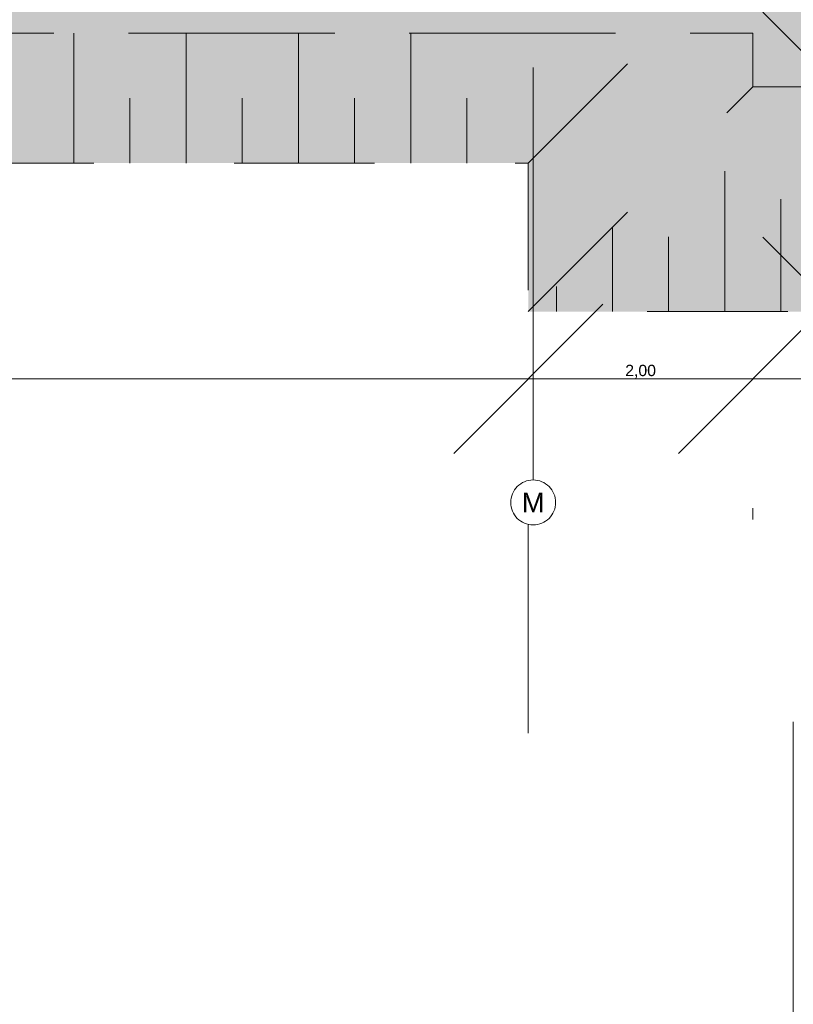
# Model space of a CAD drawing. Header units: metres. Extents: x -3716 to 31, y -1854 to 706.
# Tile 46 of 237: x -1608 to -1521, y -203 to -93. Entities that reach past the tile are written whole.
import ezdxf

# ---------------------------------------------------------------- set-up
doc = ezdxf.new("R2010")
doc.units = ezdxf.units.M
doc.header["$LTSCALE"] = 1.25
doc.header["$PDMODE"] = 1
doc.header["$PDSIZE"] = -2
doc.linetypes.add('Linienart-53', pattern=[5.291531, 3.175, -1.058062, 0.352704, -0.705764])
doc.linetypes.add('VW-01 Strichlinie kurz', pattern=[1.999894, 0.999947, -0.999947])
doc.layers.get('0').update_dxf_attribs({"lineweight": 25})
for name, color, linetype, lineweight in [('30 -32 Gründung-Baugrube', 7, 'VW-01 Strichlinie kurz', 9), ('70 -71 Achsen- 1 Gebäudeachsen', 7, 'Linienart-53', 18), ('Keine', 7, 'Continuous', 9)]:
    doc.layers.add(name, color=color, linetype=linetype, lineweight=lineweight)
doc.layers.add('70 -76 Bemaßung- 2 Allgemein', color=7, linetype='Continuous', lineweight=5, true_color=0x6666cc)
doc.styles.add('Arial', font='arial.ttf')
doc.dimstyles.new('k+k_klein', dxfattribs={"dimtxt": 1.258608, "dimasz": 1.3255, "dimexe": 1.25, "dimexo": 3.75, "dimgap": 0.125, "dimtad": 1, "dimdec": 3, "dimtxsty": 'Arial', "dimblk": 'VW_SLASH', "dimblk1": 'VW_SLASH', "dimblk2": 'VW_SLASH', "dimcen": 0, "dimdle": 0.625, "dimadec": 3, "dimazin": 0, "dimtfac": 0.75, "dimtdec": 3, "dimtix": 1, "dimtmove": 0, "dimatfit": 0, "dimldrblk": 'VW_FILLEDARROW', "dimfxlon": 1, "dimfrac": 2, "dimtolj": 1, "dimarcsym": 0})
doc.dimstyles.new('SIA_DIN1356', dxfattribs={"dimtxt": 1.258608, "dimasz": 2.80603, "dimexe": 2.5, "dimexo": 3.75, "dimgap": 0.625, "dimtad": 1, "dimdec": 3, "dimtxsty": 'Arial', "dimblk": 'VW_SLASH-1', "dimblk1": 'VW_SLASH-1', "dimblk2": 'VW_SLASH-1', "dimcen": 0, "dimdle": 2.5, "dimadec": 3, "dimazin": 0, "dimtfac": 1, "dimtdec": 3, "dimtix": 1, "dimtmove": 0, "dimatfit": 0, "dimldrblk": 'VW_FILLEDARROW-1', "dimfxl": 1, "dimfrac": 2, "dimtolj": 1, "dimarcsym": 0})

# ---------------------------------------------------------------- blocks, each defined once
blk = doc.blocks.new('Gruppe-26')
at = {"layer": '30 -32 Gründung-Baugrube', "color": 7, "transparency": 33554687}
for p, q in [((-103.511, -43.352), (-103.511, -42.197)), ((-102.511, -43.352), (-102.511, -42.197)), ((-101.511, -43.352), (-101.511, -42.197)), ((-100.511, -43.352), (-100.511, -42.197)), ((-103.011, -43.352), (-103.011, -42.7745)), ((-102.011, -43.352), (-102.011, -42.7745)), ((-101.011, -43.352), (-101.011, -42.7745)), ((-100.011, -43.352), (-100.011, -42.7745))]:
    blk.add_line(p, q, dxfattribs=at)
blk = doc.blocks.new('Gruppe-110')
at = {"layer": '30 -32 Gründung-Baugrube', "color": 7, "transparency": 33554687}
for p, q in [((-97.7147, -44.674), (-97.7147, -42.924)), ((-97.2147, -44.674), (-97.2147, -43.674)), ((-98.7147, -44.674), (-98.7147, -43.924)), ((-98.2147, -44.674), (-98.2147, -44.0074)), ((-99.2147, -44.674), (-99.2147, -44.4518))]:
    blk.add_line(p, q, dxfattribs=at)
blk = doc.blocks.new('Gruppe-153')
at = {"layer": '30 -32 Gründung-Baugrube', "color": 7, "transparency": 33554687}
for p, q in [((-99.4647, -43.352), (-98.3097, -42.197)), ((-99.4647, -44.674), (-97.4647, -42.674))]:
    blk.add_line(p, q, dxfattribs=at)
for name in ['Gruppe-26', 'Gruppe-110']:
    blk.add_blockref(name, (0, 0), dxfattribs=at)
blk = doc.blocks.new('VW_SLASH')
at = {"color": 0, "linetype": 'ByBlock', "lineweight": -2, "transparency": 16777216}
blk.add_line((0.4715, 0), (-1, 0), dxfattribs=at)
at = {"color": 0, "lineweight": 5, "transparency": 16777216, "flags": 128}
blk.add_lwpolyline([(0.5004, 0.5004), (-0.5004, -0.5004)], dxfattribs=at)
blk = doc.blocks.new('*D541')
at = {"layer": '70 -76 Bemaßung- 2 Allgemein', "color": 0, "lineweight": -2}
for p, q in [((-100.7902, -45.272), (-159.5668, -45.272)), ((-160.8923, -48.854), (-160.8923, -46.522)), ((-99.4647, -48.424), (-99.4647, -46.522))]:
    blk.add_line(p, q, dxfattribs=at)
at = {"layer": 'Defpoints', "color": 0}
for p in [(-99.4647, -44.674), (-160.8923, -45.104), (-160.8923, -45.272)]:
    blk.add_point(p, dxfattribs=at)
at = {"layer": '70 -76 Bemaßung- 2 Allgemein', "color": 0, "lineweight": -2, "xscale": 1.32550048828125, "yscale": 1.32550048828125, "zscale": 1.32550048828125, "rotation": 180}
blk.add_blockref('VW_SLASH', (-160.8923, -45.272), dxfattribs=at)
at = {"layer": '70 -76 Bemaßung- 2 Allgemein', "color": 0, "lineweight": -2, "xscale": 1.32550048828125, "yscale": 1.32550048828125, "zscale": 1.32550048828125}
blk.add_blockref('VW_SLASH', (-99.4647, -45.272), dxfattribs=at)
at = {"layer": '70 -76 Bemaßung- 2 Allgemein', "color": 0, "insert": (-130.1785, -45.1889), "char_height": 0.100689, "attachment_point": 5, "style": 'Arial'}
blk.add_mtext('\\A1;61,42\\S76^ ;', dxfattribs=at)
blk = doc.blocks.new('VW_FILLEDARROW')
at = {"linetype": 'Continuous', "lineweight": 0, "transparency": 16777216}
blk.add_hatch(color=0, dxfattribs=at).paths.add_polyline_path([(-2.8289, 0.758), (0, 0), (-2.8289, -0.758)])
at = {"color": 0, "lineweight": 5, "transparency": 16777216, "flags": 128}
blk.add_lwpolyline([(-2.8289, 0.758), (0, 0), (-2.8289, -0.758)], close=True, dxfattribs=at)
blk = doc.blocks.new('*D542')
at = {"layer": '70 -76 Bemaßung- 2 Allgemein', "color": 0, "lineweight": -2}
for p, q in [((-100.7902, -45.272), (-102.1157, -45.272)), ((-97.4647, -45.272), (-99.4647, -45.272)), ((-96.1392, -45.272), (-94.8137, -45.272)), ((-97.4647, -46.424), (-97.4647, -46.522)), ((-99.4647, -48.424), (-99.4647, -46.522))]:
    blk.add_line(p, q, dxfattribs=at)
at = {"layer": 'Defpoints', "color": 0}
for p in [(-97.4647, -42.674), (-99.4647, -44.674), (-99.4647, -45.272)]:
    blk.add_point(p, dxfattribs=at)
at = {"layer": '70 -76 Bemaßung- 2 Allgemein', "color": 0, "lineweight": -2, "xscale": 1.32550048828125, "yscale": 1.32550048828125, "zscale": 1.32550048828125}
blk.add_blockref('VW_SLASH', (-99.4647, -45.272), dxfattribs=at)
at = {"layer": '70 -76 Bemaßung- 2 Allgemein', "color": 0, "lineweight": -2, "xscale": 1.32550048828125, "yscale": 1.32550048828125, "zscale": 1.32550048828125, "rotation": 180}
blk.add_blockref('VW_SLASH', (-97.4647, -45.272), dxfattribs=at)
at = {"layer": '70 -76 Bemaßung- 2 Allgemein', "color": 0, "insert": (-98.4647, -45.2066), "char_height": 0.10069, "attachment_point": 5, "style": 'Arial'}
blk.add_mtext('\\A1;2,00', dxfattribs=at)
blk = doc.blocks.new('*D543')
at = {"layer": '70 -76 Bemaßung- 2 Allgemein', "color": 0, "lineweight": -2}
for p, q in [((-98.7902, -45.272), (-100.1157, -45.272)), ((-95.2247, -45.272), (-97.4647, -45.272)), ((-93.8992, -45.272), (-92.5737, -45.272)), ((-97.4647, -46.424), (-97.4647, -46.522)), ((-95.2247, -46.424), (-95.2247, -46.522))]:
    blk.add_line(p, q, dxfattribs=at)
at = {"layer": 'Defpoints', "color": 0}
for p in [(-97.4647, -42.674), (-95.2247, -42.674), (-97.4647, -45.272)]:
    blk.add_point(p, dxfattribs=at)
at = {"layer": '70 -76 Bemaßung- 2 Allgemein', "color": 0, "lineweight": -2, "xscale": 1.32550048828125, "yscale": 1.32550048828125, "zscale": 1.32550048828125}
blk.add_blockref('VW_SLASH', (-97.4647, -45.272), dxfattribs=at)
at = {"layer": '70 -76 Bemaßung- 2 Allgemein', "color": 0, "lineweight": -2, "xscale": 1.32550048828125, "yscale": 1.32550048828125, "zscale": 1.32550048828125, "rotation": 180}
blk.add_blockref('VW_SLASH', (-95.2247, -45.272), dxfattribs=at)
at = {"layer": '70 -76 Bemaßung- 2 Allgemein', "color": 0, "insert": (-96.3447, -45.2066), "char_height": 0.10069, "attachment_point": 5, "style": 'Arial'}
blk.add_mtext('\\A1;2,24', dxfattribs=at)
blk = doc.blocks.new('*D544')
at = {"layer": '70 -76 Bemaßung- 2 Allgemein', "color": 0, "lineweight": -2}
for p, q in [((-96.5502, -45.272), (-97.8757, -45.272)), ((-93.2914, -45.272), (-95.2247, -45.272)), ((-91.9659, -45.272), (-90.6404, -45.272)), ((-95.2247, -46.424), (-95.2247, -46.522)), ((-93.2914, -46.424), (-93.2914, -46.522))]:
    blk.add_line(p, q, dxfattribs=at)
at = {"layer": 'Defpoints', "color": 0}
for p in [(-95.2247, -42.674), (-93.2914, -42.674), (-95.2247, -45.272)]:
    blk.add_point(p, dxfattribs=at)
at = {"layer": '70 -76 Bemaßung- 2 Allgemein', "color": 0, "lineweight": -2, "xscale": 1.32550048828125, "yscale": 1.32550048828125, "zscale": 1.32550048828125}
blk.add_blockref('VW_SLASH', (-95.2247, -45.272), dxfattribs=at)
at = {"layer": '70 -76 Bemaßung- 2 Allgemein', "color": 0, "lineweight": -2, "xscale": 1.32550048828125, "yscale": 1.32550048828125, "zscale": 1.32550048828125, "rotation": 180}
blk.add_blockref('VW_SLASH', (-93.2914, -45.272), dxfattribs=at)
at = {"layer": '70 -76 Bemaßung- 2 Allgemein', "color": 0, "insert": (-94.258, -45.1889), "char_height": 0.100689, "attachment_point": 5, "style": 'Arial'}
blk.add_mtext('\\A1;1,93\\S33^ ;', dxfattribs=at)
blk = doc.blocks.new('*D792')
at = {"layer": '70 -76 Bemaßung- 2 Allgemein', "color": 0, "lineweight": -2}
for p, q in [((-96.7134, -38.1215), (-96.7134, -36.796)), ((-100.2802, -39.447), (-97.9634, -39.447)), ((-96.7134, -39.832), (-96.7134, -39.447)), ((-93.6297, -39.832), (-95.4634, -39.832)), ((-96.7134, -41.1575), (-96.7134, -42.483))]:
    blk.add_line(p, q, dxfattribs=at)
at = {"layer": 'Defpoints', "color": 0}
for p in [(-96.7134, -39.447), (-96.5302, -39.447), (-97.3797, -39.832)]:
    blk.add_point(p, dxfattribs=at)
at = {"layer": '70 -76 Bemaßung- 2 Allgemein', "color": 0, "lineweight": -2, "xscale": 1.32550048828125, "yscale": 1.32550048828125, "zscale": 1.32550048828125}
for p, rotation in [((-96.7134, -39.447), 270), ((-96.7134, -39.832), 90)]:
    blk.add_blockref('VW_SLASH', p, dxfattribs=dict(at, rotation=rotation))
at = {"layer": '70 -76 Bemaßung- 2 Allgemein', "color": 0, "insert": (-96.7865, -39.6395), "char_height": 0.100689, "attachment_point": 5, "rotation": 90, "style": 'Arial'}
blk.add_mtext('\\A1;38\\S5^ ;', dxfattribs=at)
blk = doc.blocks.new('*D793')
at = {"layer": '70 -76 Bemaßung- 2 Allgemein', "color": 0, "lineweight": -2}
for p, q in [((-96.7134, -38.5065), (-96.7134, -37.181)), ((-96.7134, -40.677), (-96.7134, -39.832)), ((-93.6297, -39.832), (-95.4634, -39.832)), ((-93.7147, -40.677), (-95.4634, -40.677)), ((-96.7134, -42.0025), (-96.7134, -43.328))]:
    blk.add_line(p, q, dxfattribs=at)
at = {"layer": 'Defpoints', "color": 0}
for p in [(-97.3797, -39.832), (-96.7134, -39.832), (-97.4647, -40.677)]:
    blk.add_point(p, dxfattribs=at)
at = {"layer": '70 -76 Bemaßung- 2 Allgemein', "color": 0, "lineweight": -2, "xscale": 1.32550048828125, "yscale": 1.32550048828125, "zscale": 1.32550048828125}
for p, rotation in [((-96.7134, -39.832), 270), ((-96.7134, -40.677), 90)]:
    blk.add_blockref('VW_SLASH', p, dxfattribs=dict(at, rotation=rotation))
at = {"layer": '70 -76 Bemaßung- 2 Allgemein', "color": 0, "insert": (-96.7865, -40.2545), "char_height": 0.100689, "attachment_point": 5, "rotation": 90, "style": 'Arial'}
blk.add_mtext('\\A1;84\\S5^ ;', dxfattribs=at)
blk = doc.blocks.new('*D794')
at = {"layer": '70 -76 Bemaßung- 2 Allgemein', "color": 0, "lineweight": -2}
for p, q in [((-96.7134, -39.3515), (-96.7134, -38.026)), ((-96.7134, -41.397), (-96.7134, -40.677)), ((-93.7147, -40.677), (-95.4634, -40.677)), ((-93.7147, -41.397), (-95.4634, -41.397)), ((-96.7134, -42.7225), (-96.7134, -44.048))]:
    blk.add_line(p, q, dxfattribs=at)
at = {"layer": 'Defpoints', "color": 0}
for p in [(-97.4647, -40.677), (-96.7134, -40.677), (-97.4647, -41.397)]:
    blk.add_point(p, dxfattribs=at)
at = {"layer": '70 -76 Bemaßung- 2 Allgemein', "color": 0, "lineweight": -2, "xscale": 1.32550048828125, "yscale": 1.32550048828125, "zscale": 1.32550048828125}
for p, rotation in [((-96.7134, -40.677), 270), ((-96.7134, -41.397), 90)]:
    blk.add_blockref('VW_SLASH', p, dxfattribs=dict(at, rotation=rotation))
at = {"layer": '70 -76 Bemaßung- 2 Allgemein', "color": 0, "insert": (-96.7689, -41.037), "char_height": 0.10069, "attachment_point": 5, "rotation": 90, "style": 'Arial'}
blk.add_mtext('\\A1;72', dxfattribs=at)
blk = doc.blocks.new('*D795')
at = {"layer": '70 -76 Bemaßung- 2 Allgemein', "color": 0, "lineweight": -2}
for p, q in [((-96.7134, -40.0715), (-96.7134, -38.746)), ((-96.7134, -42.197), (-96.7134, -41.397)), ((-93.7147, -41.397), (-95.4634, -41.397)), ((-93.7147, -42.197), (-95.4634, -42.197)), ((-96.7134, -43.5225), (-96.7134, -44.848))]:
    blk.add_line(p, q, dxfattribs=at)
at = {"layer": 'Defpoints', "color": 0}
for p in [(-97.4647, -41.397), (-96.7134, -41.397), (-97.4647, -42.197)]:
    blk.add_point(p, dxfattribs=at)
at = {"layer": '70 -76 Bemaßung- 2 Allgemein', "color": 0, "lineweight": -2, "xscale": 1.32550048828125, "yscale": 1.32550048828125, "zscale": 1.32550048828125}
for p, rotation in [((-96.7134, -41.397), 270), ((-96.7134, -42.197), 90)]:
    blk.add_blockref('VW_SLASH', p, dxfattribs=dict(at, rotation=rotation))
at = {"layer": '70 -76 Bemaßung- 2 Allgemein', "color": 0, "insert": (-96.7698, -41.797), "char_height": 0.10069, "attachment_point": 5, "rotation": 90, "style": 'Arial'}
blk.add_mtext('\\A1;80', dxfattribs=at)
blk = doc.blocks.new('*D796')
at = {"layer": '70 -76 Bemaßung- 2 Allgemein', "color": 0, "lineweight": -2}
for p, q in [((-96.7134, -40.8715), (-96.7134, -39.546)), ((-96.7134, -42.674), (-96.7134, -42.197)), ((-93.7147, -42.197), (-95.4634, -42.197)), ((-93.7147, -42.674), (-95.4634, -42.674)), ((-96.7134, -43.9995), (-96.7134, -45.325))]:
    blk.add_line(p, q, dxfattribs=at)
at = {"layer": 'Defpoints', "color": 0}
for p in [(-97.4647, -42.197), (-96.7134, -42.197), (-97.4647, -42.674)]:
    blk.add_point(p, dxfattribs=at)
at = {"layer": '70 -76 Bemaßung- 2 Allgemein', "color": 0, "lineweight": -2, "xscale": 1.32550048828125, "yscale": 1.32550048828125, "zscale": 1.32550048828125}
for p, rotation in [((-96.7134, -42.197), 270), ((-96.7134, -42.674), 90)]:
    blk.add_blockref('VW_SLASH', p, dxfattribs=dict(at, rotation=rotation))
at = {"layer": '70 -76 Bemaßung- 2 Allgemein', "color": 0, "insert": (-96.7849, -42.4355), "char_height": 0.100689, "attachment_point": 5, "rotation": 90, "style": 'Arial'}
blk.add_mtext('\\A1;47\\S7^ ;', dxfattribs=at)
blk = doc.blocks.new('*D797')
at = {"layer": '70 -76 Bemaßung- 2 Allgemein', "color": 0, "lineweight": -2}
for p, q in [((-96.7134, -41.3485), (-96.7134, -40.023)), ((-96.7134, -44.674), (-96.7134, -42.674)), ((-93.7147, -42.674), (-95.4634, -42.674)), ((-95.7147, -44.674), (-95.4634, -44.674)), ((-96.7134, -45.9995), (-96.7134, -47.325))]:
    blk.add_line(p, q, dxfattribs=at)
at = {"layer": 'Defpoints', "color": 0}
for p in [(-97.4647, -42.674), (-96.7134, -42.674), (-99.4647, -44.674)]:
    blk.add_point(p, dxfattribs=at)
at = {"layer": '70 -76 Bemaßung- 2 Allgemein', "color": 0, "lineweight": -2, "xscale": 1.32550048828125, "yscale": 1.32550048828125, "zscale": 1.32550048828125}
for p, rotation in [((-96.7134, -42.674), 270), ((-96.7134, -44.674), 90)]:
    blk.add_blockref('VW_SLASH', p, dxfattribs=dict(at, rotation=rotation))
at = {"layer": '70 -76 Bemaßung- 2 Allgemein', "color": 0, "insert": (-96.7788, -43.674), "char_height": 0.10069, "attachment_point": 5, "rotation": 90, "style": 'Arial'}
blk.add_mtext('\\A1;2,00', dxfattribs=at)
blk = doc.blocks.new('_Achsen (3D)')
at = {"layer": '70 -71 Achsen- 1 Gebäudeachsen', "transparency": 33554687}
blk.add_line((-99.421, 3.8), (-99.421, -46.172), dxfattribs=at)
at = {"color": 255, "transparency": 33554687}
blk.add_wipeout([(-99.421, -46.172), (-99.4014, -46.173), (-99.382, -46.1759), (-99.3629, -46.1807), (-99.3445, -46.1873), (-99.3267, -46.1957), (-99.3099, -46.2057), (-99.2941, -46.2174), (-99.2796, -46.2306), (-99.2664, -46.2452), (-99.2547, -46.2609), (-99.2446, -46.2778), (-99.2362, -46.2955), (-99.2296, -46.314), (-99.2248, -46.333), (-99.222, -46.3524), (-99.221, -46.372), (-99.222, -46.3916), (-99.2248, -46.4111), (-99.2296, -46.4301), (-99.2362, -46.4486), (-99.2446, -46.4663), (-99.2547, -46.4832), (-99.2664, -46.4989), (-99.2796, -46.5135), (-99.2941, -46.5266), (-99.3099, -46.5383), (-99.3267, -46.5484), (-99.3445, -46.5568), (-99.3629, -46.5634), (-99.382, -46.5682), (-99.4014, -46.5711), (-99.421, -46.572), (-99.4406, -46.5711), (-99.46, -46.5682), (-99.4791, -46.5634), (-99.4975, -46.5568), (-99.5153, -46.5484), (-99.5321, -46.5383), (-99.5479, -46.5266), (-99.5624, -46.5135), (-99.5756, -46.4989), (-99.5873, -46.4832), (-99.5974, -46.4663), (-99.6058, -46.4486), (-99.6124, -46.4301), (-99.6172, -46.4111), (-99.62, -46.3916), (-99.621, -46.372), (-99.62, -46.3524), (-99.6172, -46.333), (-99.6124, -46.314), (-99.6058, -46.2955), (-99.5974, -46.2778), (-99.5873, -46.2609), (-99.5756, -46.2452), (-99.5624, -46.2306), (-99.5479, -46.2174), (-99.5321, -46.2057), (-99.5153, -46.1957), (-99.4975, -46.1873), (-99.4791, -46.1807), (-99.46, -46.1759), (-99.4406, -46.173)], dxfattribs=at).dxf.layer = 'Keine'
at = {"layer": 'Keine', "transparency": 33554687, "flags": 128}
blk.add_lwpolyline([(-99.421, -46.172), (-99.4014, -46.173), (-99.382, -46.1759), (-99.3629, -46.1807), (-99.3445, -46.1873), (-99.3267, -46.1957), (-99.3099, -46.2057), (-99.2941, -46.2174), (-99.2796, -46.2306), (-99.2664, -46.2452), (-99.2547, -46.2609), (-99.2446, -46.2778), (-99.2362, -46.2955), (-99.2296, -46.314), (-99.2248, -46.333), (-99.222, -46.3524), (-99.221, -46.372), (-99.222, -46.3916), (-99.2248, -46.4111), (-99.2296, -46.4301), (-99.2362, -46.4486), (-99.2446, -46.4663), (-99.2547, -46.4832), (-99.2664, -46.4989), (-99.2796, -46.5135), (-99.2941, -46.5266), (-99.3099, -46.5383), (-99.3267, -46.5484), (-99.3445, -46.5568), (-99.3629, -46.5634), (-99.382, -46.5682), (-99.4014, -46.5711), (-99.421, -46.572), (-99.4406, -46.5711), (-99.46, -46.5682), (-99.4791, -46.5634), (-99.4975, -46.5568), (-99.5153, -46.5484), (-99.5321, -46.5383), (-99.5479, -46.5266), (-99.5624, -46.5135), (-99.5756, -46.4989), (-99.5873, -46.4832), (-99.5974, -46.4663), (-99.6058, -46.4486), (-99.6124, -46.4301), (-99.6172, -46.4111), (-99.62, -46.3916), (-99.621, -46.372), (-99.62, -46.3524), (-99.6172, -46.333), (-99.6124, -46.314), (-99.6058, -46.2955), (-99.5974, -46.2778), (-99.5873, -46.2609), (-99.5756, -46.2452), (-99.5624, -46.2306), (-99.5479, -46.2174), (-99.5321, -46.2057), (-99.5153, -46.1957), (-99.4975, -46.1873), (-99.4791, -46.1807), (-99.46, -46.1759), (-99.4406, -46.173)], close=True, dxfattribs=at)
at = {"layer": 'Keine', "transparency": 33554687, "insert": (-99.421, -46.372), "char_height": 0.1762, "attachment_point": 5, "line_spacing_factor": 0.970891, "style": 'Arial'}
blk.add_mtext('M', dxfattribs=at)
blk = doc.blocks.new('VW_SLASH-1')
at = {"color": 0, "linetype": 'ByBlock', "lineweight": -2, "transparency": 16777216}
blk.add_line((0.8909, 0), (-1, 0), dxfattribs=at)
at = {"color": 0, "lineweight": 20, "transparency": 16777216, "flags": 128}
blk.add_lwpolyline([(0.5001, 0.5001), (-0.5001, -0.5001)], dxfattribs=at)
blk = doc.blocks.new('*D1533')
at = {"layer": '70 -76 Bemaßung- 2 Allgemein', "color": 0, "lineweight": -2}
for p, q in [((-97.105, 37.7722), (-97.105, 40.5783)), ((-97.105, 33.5312), (-97.105, 34.9662)), ((-93.636, 34.9662), (-94.605, 34.9662)), ((-94.771, 33.5312), (-94.605, 33.5312)), ((-97.105, 30.7252), (-97.105, 27.9191))]:
    blk.add_line(p, q, dxfattribs=at)
at = {"layer": 'Defpoints', "color": 0}
for p in [(-97.386, 34.9662), (-97.105, 34.9662), (-98.521, 33.5312)]:
    blk.add_point(p, dxfattribs=at)
at = {"layer": '70 -76 Bemaßung- 2 Allgemein', "color": 0, "lineweight": -2, "xscale": 2.8060302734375, "yscale": 2.8060302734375, "zscale": 2.8060302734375}
for p, rotation in [((-97.105, 34.9662), 270), ((-97.105, 33.5312), 90)]:
    blk.add_blockref('VW_SLASH-1', p, dxfattribs=dict(at, rotation=rotation))
at = {"layer": '70 -76 Bemaßung- 2 Allgemein', "color": 0, "insert": (-97.2072, 34.2487), "char_height": 0.100689, "attachment_point": 5, "rotation": 90, "style": 'Arial'}
blk.add_mtext('\\A1;1,43\\S5^ ;', dxfattribs=at)
blk = doc.blocks.new('VW_FILLEDARROW-1')
at = {"linetype": 'Continuous', "lineweight": 0, "transparency": 16777216}
blk.add_hatch(color=0, dxfattribs=at).paths.add_polyline_path([(-1.4144, 0.379), (0, 0), (-1.4144, -0.379)])
at = {"color": 0, "lineweight": 5, "transparency": 16777216, "flags": 128}
blk.add_lwpolyline([(-1.4144, 0.379), (0, 0), (-1.4144, -0.379)], close=True, dxfattribs=at)
blk = doc.blocks.new('Gruppe-494')
at = {"layer": '70 -76 Bemaßung- 2 Allgemein'}
for base, p1, p2, text, picture, middle in [((-99.4647, -45.27204), (-97.4647, -42.67404), (-99.4647, -44.67404), '2,00', '*D542', (-98.4647, -45.20658)), ((-97.4647, -45.27204), (-95.2247, -42.67404), (-97.4647, -42.67404), '2,24', '*D543', (-96.3447, -45.20658)), ((-95.2247, -45.27204), (-93.29139, -42.67404), (-95.2247, -42.67404), '1,93\\S33^ ;', '*D544', (-94.25804, -45.18894)), ((-160.89232, -45.27204), (-99.4647, -44.67404), (-160.89232, -45.10404), '61,42\\S76^ ;', '*D541', (-130.17851, -45.18894))]:
    dim = blk.add_linear_dim(base=base, p1=p1, p2=p2, text=text, dimstyle='k+k_klein', override={"dimtxt": 0.100689, "dimgap": 0.005, "dimdec": 4, "dimpost": '<>', "dimtxsty": 'Arial', "dimtmove": 2}, dxfattribs=at)
    dim.commit()
    dim.dimension.update_dxf_attribs({"geometry": picture, "text_midpoint": middle})
blk = doc.blocks.new('Gruppe-513')
at = {"layer": '70 -76 Bemaßung- 2 Allgemein'}
for base, p1, p2, text, picture, middle in [((-96.7134, -39.447), (-97.3797, -39.832), (-96.5302, -39.447), '38\\S5^ ;', '*D792', (-96.7865, -39.6395)), ((-96.7134, -39.832), (-97.4647, -40.677), (-97.3797, -39.832), '84\\S5^ ;', '*D793', (-96.7865, -40.2545)), ((-96.7134, -40.677), (-97.4647, -41.397), (-97.4647, -40.677), '72', '*D794', (-96.7689, -41.037)), ((-96.7134, -41.397), (-97.4647, -42.197), (-97.4647, -41.397), '80', '*D795', (-96.7698, -41.797)), ((-96.7134, -42.197), (-97.4647, -42.674), (-97.4647, -42.197), '47\\S7^ ;', '*D796', (-96.7849, -42.4355)), ((-96.7134, -42.674), (-99.4647, -44.674), (-97.4647, -42.674), '2,00', '*D797', (-96.7788, -43.674))]:
    dim = blk.add_linear_dim(base=base, p1=p1, p2=p2, angle=270, text=text, dimstyle='k+k_klein', override={"dimtxt": 0.100689, "dimgap": 0.005, "dimpost": '<>', "dimtxsty": 'Arial', "dimtmove": 2}, dxfattribs=at)
    dim.commit()
    dim.dimension.update_dxf_attribs({"geometry": picture, "text_midpoint": middle})
blk = doc.blocks.new('_Feinplanum 2D (2D)')
at = {"layer": '30 -32 Gründung-Baugrube', "linetype": 'Continuous', "lineweight": 0, "true_color": 0xfffdee}
h = blk.add_hatch(color=7, dxfattribs=at)
h.paths.add_polyline_path([(3.234, 2.208), (3.234, -3.2548), (2.984, -4.1878), (2.984, -7.2829), (4.962, -7.2829), (4.962, -10.1329), (2.654, -10.1329), (2.654, -15.1811), (4.962, -15.1811), (4.962, -18.0311), (2.984, -18.0311), (2.984, -43.352), (-34.7423, -43.352), (-34.7423, -45.1048), (-41.1823, -45.1048), (-41.1823, -44.674), (-49.9647, -44.674), (-49.9647, -43.352), (-84.2423, -43.352), (-84.2423, -45.104), (-90.6823, -45.104), (-90.6823, -44.674), (-99.4647, -44.674), (-99.4647, -43.352), (-160.8923, -43.352), (-160.8923, -45.104), (-167.3323, -45.104), (-167.3323, -44.674), (-176.1147, -44.674), (-176.1147, -43.352), (-179.176, -43.352), (-179.176, 2.208), (-156.666, 2.208), (-156.666, 2.5549), (-146.5259, 2.5549), (-146.5259, 2.208), (-52.841, 2.208), (-52.841, 2.398), (-26.376, 2.398), (-26.376, 2.208)])
h.paths.add_polyline_path([(-178.021, 1.053), (-178.021, -42.197), (-174.1147, -42.197), (-174.1147, -42.674), (-171.8747, -42.674), (-171.8747, -42.2278), (-169.9414, -42.2278), (-169.9414, -42.674), (-167.7014, -42.674), (-167.7014, -42.197), (-165.3323, -42.197), (-165.3323, -43.104), (-162.8923, -43.104), (-162.8923, -42.197), (-97.4647, -42.197), (-97.4647, -42.674), (-95.2247, -42.674), (-95.2247, -42.197), (-93.2914, -42.197), (-93.2914, -42.674), (-91.0514, -42.674), (-91.0514, -42.197), (-88.6823, -42.197), (-88.6823, -43.104), (-86.2423, -43.104), (-86.2423, -42.1969), (-53.0011, -42.1969), (-53.0011, -41.897), (-52.9989, -41.897), (-52.9989, -42.1969), (-47.9647, -42.197), (-47.9647, -42.674), (-45.7247, -42.674), (-45.7247, -42.197), (-43.7914, -42.197), (-43.7914, -42.674), (-41.5514, -42.674), (-41.5514, -42.197), (-39.1823, -42.197), (-39.1823, -43.104), (-36.7423, -43.104), (-36.7423, -42.197), (-16.7111, -42.197), (-16.7111, -42.1962), (-13.6303, -42.197), (1.829, -42.197), (1.829, -4.0357), (2.079, -3.1027), (2.079, 1.053), (-16.7111, 1.053), (-27.531, 1.053), (-27.531, 1.243), (-51.686, 1.243), (-51.686, 1.053), (-53.0011, 1.053), (-88.896, 1.053), (-106.641, 1.053), (-147.6809, 1.053), (-147.6809, 1.3999), (-155.511, 1.3999), (-155.511, 1.053)])
at = {"layer": '30 -32 Gründung-Baugrube', "linetype": 'Continuous', "lineweight": 0}
h = blk.add_hatch(color=254, dxfattribs=at)
h.paths.add_polyline_path([(-52.9989, -42.1969), (-53.0011, -42.1969), (-86.2423, -42.1969), (-86.2423, -43.104), (-88.6823, -43.104), (-88.6823, -42.1969), (-88.896, -42.1969), (-88.896, -42.197), (-91.0514, -42.197), (-91.0514, -42.674), (-93.2914, -42.674), (-93.2914, -42.197), (-95.2247, -42.197), (-95.2247, -42.674), (-97.4647, -42.674), (-97.4647, -42.197), (-162.8923, -42.197), (-162.8923, -43.104), (-165.3323, -43.104), (-165.3323, -42.197), (-167.7014, -42.197), (-167.7014, -42.674), (-169.9414, -42.674), (-169.9414, -42.197), (-171.8747, -42.197), (-171.8747, -42.674), (-174.1147, -42.674), (-174.1147, -42.197), (-178.021, -42.197), (-178.021, 1.053), (-106.641, 1.053), (-88.896, 1.053), (-53.0011, 1.053), (-16.7111, 1.053), (2.079, 1.053), (2.079, -3.1027), (1.829, -4.0357), (1.829, -42.197), (-13.6303, -42.197), (-16.7111, -42.1962), (-16.7111, -42.197), (-36.7423, -42.197), (-36.7423, -43.104), (-39.1823, -43.104), (-39.1823, -42.197), (-41.5514, -42.197), (-41.5514, -42.674), (-43.7914, -42.674), (-43.7914, -42.197), (-45.7247, -42.197), (-45.7247, -42.674), (-47.9647, -42.674), (-47.9647, -42.197)])
h.paths.add_polyline_path([(-106.641, 0.253), (-177.221, 0.253), (-177.221, -41.397), (-174.1147, -41.397), (-174.1147, -40.677), (-171.8747, -40.677), (-171.8747, -41.397), (-169.9414, -41.397), (-169.9414, -40.677), (-167.7014, -40.677), (-167.7014, -41.397), (-165.3323, -41.397), (-165.3323, -40.004), (-162.8923, -40.004), (-162.8923, -41.397), (-97.4647, -41.397), (-97.4647, -40.677), (-95.2247, -40.677), (-95.2247, -41.397), (-93.2914, -41.397), (-93.2914, -40.677), (-91.0514, -40.677), (-91.0514, -41.397), (-88.896, -41.397), (-88.896, -41.3969), (-88.6823, -41.3969), (-88.6823, -40.004), (-86.2423, -40.004), (-86.2423, -41.3969), (-71.5461, -41.3969), (-71.5461, 0.253), (-88.896, 0.253)])
h.paths.add_polyline_path([(-70.7461, -41.3969), (-53.0011, -41.3969), (-52.9989, -41.3969), (-47.9647, -41.397), (-47.9647, -40.677), (-45.7247, -40.677), (-45.7247, -41.397), (-43.7914, -41.397), (-43.7914, -40.677), (-41.5514, -40.677), (-41.5514, -41.397), (-39.1823, -41.397), (-39.1823, -40.004), (-36.7423, -40.004), (-36.7423, -41.397), (-16.7111, -41.397), (-16.7111, -41.3976), (1.029, -41.397), (1.029, -3.9304), (1.279, -2.9974), (1.279, 0.253), (-16.7111, 0.253), (-53.0011, 0.253), (-70.7461, 0.253)])
at = {"layer": '30 -32 Gründung-Baugrube', "flags": 128}
for points in [[(3.234, 2.208), (3.234, -3.2548), (2.984, -4.1878), (2.984, -7.2829), (4.962, -7.2829), (4.962, -10.1329), (2.654, -10.1329), (2.654, -15.1811), (4.962, -15.1811), (4.962, -18.0311), (2.984, -18.0311), (2.984, -43.352), (-34.7423, -43.352), (-34.7423, -45.1048), (-41.1823, -45.1048), (-41.1823, -44.674), (-49.9647, -44.674), (-49.9647, -43.352), (-84.2423, -43.352), (-84.2423, -45.104), (-90.6823, -45.104), (-90.6823, -44.674), (-99.4647, -44.674), (-99.4647, -43.352), (-160.8923, -43.352), (-160.8923, -45.104), (-167.3323, -45.104), (-167.3323, -44.674), (-176.1147, -44.674), (-176.1147, -43.352), (-179.176, -43.352), (-179.176, 2.208), (-156.666, 2.208), (-156.666, 2.5549), (-146.5259, 2.5549), (-146.5259, 2.208), (-52.841, 2.208), (-52.841, 2.398), (-26.376, 2.398), (-26.376, 2.208)], [(-178.021, 1.053), (-178.021, -42.197), (-174.1147, -42.197), (-174.1147, -42.674), (-171.8747, -42.674), (-171.8747, -42.2278), (-169.9414, -42.2278), (-169.9414, -42.674), (-167.7014, -42.674), (-167.7014, -42.197), (-165.3323, -42.197), (-165.3323, -43.104), (-162.8923, -43.104), (-162.8923, -42.197), (-97.4647, -42.197), (-97.4647, -42.674), (-95.2247, -42.674), (-95.2247, -42.197), (-93.2914, -42.197), (-93.2914, -42.674), (-91.0514, -42.674), (-91.0514, -42.197), (-88.6823, -42.197), (-88.6823, -43.104), (-86.2423, -43.104), (-86.2423, -42.1969), (-53.0011, -42.1969), (-53.0011, -41.897), (-52.9989, -41.897), (-52.9989, -42.1969), (-47.9647, -42.197), (-47.9647, -42.674), (-45.7247, -42.674), (-45.7247, -42.197), (-43.7914, -42.197), (-43.7914, -42.674), (-41.5514, -42.674), (-41.5514, -42.197), (-39.1823, -42.197), (-39.1823, -43.104), (-36.7423, -43.104), (-36.7423, -42.197), (-16.7111, -42.197), (-16.7111, -42.1962), (-13.6303, -42.197), (1.829, -42.197), (1.829, -4.0357), (2.079, -3.1027), (2.079, 1.053), (-16.7111, 1.053), (-27.531, 1.053), (-27.531, 1.243), (-51.686, 1.243), (-51.686, 1.053), (-53.0011, 1.053), (-88.896, 1.053), (-106.641, 1.053), (-147.6809, 1.053), (-147.6809, 1.3999), (-155.511, 1.3999), (-155.511, 1.053)], [(-52.9989, -42.1969), (-53.0011, -42.1969), (-86.2423, -42.1969), (-86.2423, -43.104), (-88.6823, -43.104), (-88.6823, -42.1969), (-88.896, -42.1969), (-88.896, -42.197), (-91.0514, -42.197), (-91.0514, -42.674), (-93.2914, -42.674), (-93.2914, -42.197), (-95.2247, -42.197), (-95.2247, -42.674), (-97.4647, -42.674), (-97.4647, -42.197), (-162.8923, -42.197), (-162.8923, -43.104), (-165.3323, -43.104), (-165.3323, -42.197), (-167.7014, -42.197), (-167.7014, -42.674), (-169.9414, -42.674), (-169.9414, -42.197), (-171.8747, -42.197), (-171.8747, -42.674), (-174.1147, -42.674), (-174.1147, -42.197), (-178.021, -42.197), (-178.021, 1.053), (-106.641, 1.053), (-88.896, 1.053), (-53.0011, 1.053), (-16.7111, 1.053), (2.079, 1.053), (2.079, -3.1027), (1.829, -4.0357), (1.829, -42.197), (-13.6303, -42.197), (-16.7111, -42.1962), (-16.7111, -42.197), (-36.7423, -42.197), (-36.7423, -43.104), (-39.1823, -43.104), (-39.1823, -42.197), (-41.5514, -42.197), (-41.5514, -42.674), (-43.7914, -42.674), (-43.7914, -42.197), (-45.7247, -42.197), (-45.7247, -42.674), (-47.9647, -42.674), (-47.9647, -42.197)]]:
    blk.add_lwpolyline(points, close=True, dxfattribs=at)
at = {"layer": '30 -32 Gründung-Baugrube', "color": 7}
blk.add_blockref('Gruppe-153', (0, 0), dxfattribs=at)
at = {"layer": '70 -76 Bemaßung- 2 Allgemein'}
for name in ['Gruppe-513', 'Gruppe-494']:
    blk.add_blockref(name, (0, 0), dxfattribs=at)
blk = doc.blocks.new('_Feinplanum 2D-6 (3D)')
at = {"layer": '70 -76 Bemaßung- 2 Allgemein'}
dim = blk.add_linear_dim(base=(-97.105, 34.96619107), p1=(-98.52099996, 33.53119107), p2=(-97.38599996, 34.96619107), angle=270, text='1,43\\S5^ ;', dimstyle='SIA_DIN1356', override={"dimtxt": 0.100689, "dimgap": 0.025, "dimdec": 8, "dimpost": '<>', "dimtxsty": 'Arial', "dimtmove": 2}, dxfattribs=at)
dim.commit()
dim.dimension.update_dxf_attribs({"geometry": '*D1533', "text_midpoint": (-97.20719464, 34.24869107)})

msp = doc.modelspace()

# ---------------------------------------------------------------- block references
at = {"layer": 'Keine', "color": 1, "xscale": 12.5, "yscale": 12.5, "zscale": 12.5}
msp.add_blockref('_Feinplanum 2D (2D)', (-307.66, 432.49), dxfattribs=at)

# ---------------------------------------------------------------- next in the draw order: block references
for name, p in [('_Achsen (3D)', (-307.66, 432.49)), ('_Feinplanum 2D-6 (3D)', (-307.66, -678.79))]:
    msp.add_blockref(name, p, dxfattribs=at)

doc.saveas('drawing.dxf')
